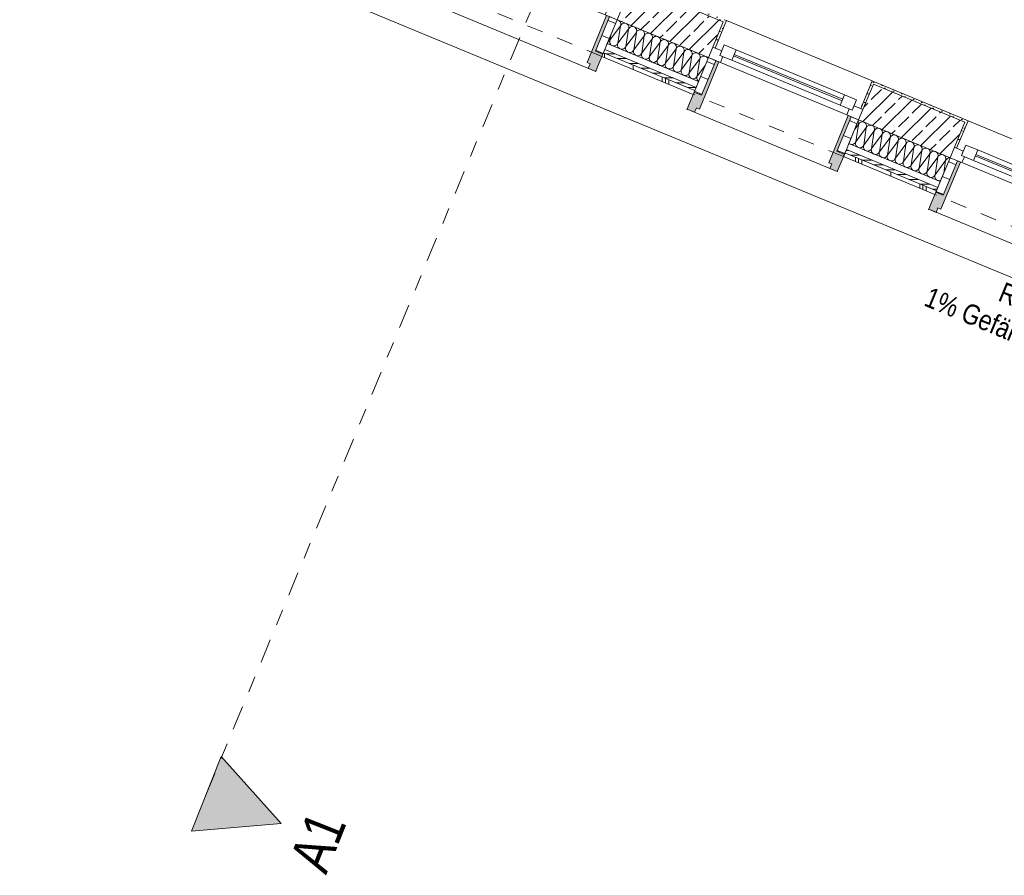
# Model space of a CAD drawing. Header units: metres. Extents: x -80 to 1923, y -189 to 69.
# Tile 41 of 256: x 924 to 930, y -12 to -7. Entities that reach past the tile are written whole.
import ezdxf

# ---------------------------------------------------------------- set-up
doc = ezdxf.new("R2010")
doc.units = ezdxf.units.M
doc.header["$MEASUREMENT"] = 0
doc.linetypes.add('Schnittlinie', pattern=[0.3, 0.15, -0.075, 0, -0.075])
doc.linetypes.add('Strichlinie eng', pattern=[0.115, 0.075, -0.04])
for name, color, linetype in [('00 Linien_Kreise_Splines', 7, 'Continuous'), ('70 Entwässerung_Regenwasser', 7, 'Continuous'), ('Neubau_10 Wand außen', 7, 'Continuous')]:
    doc.layers.add(name, color=color, linetype=linetype)
doc.styles.add('ERSTELLTER_STIL_2', font='ARIALN.TTF')
pattern_1 = [(90, (929.79, 0), (-0.4, 0), []), (90, (929.77, 0), (-0.4, 0), []), (90, (929.75, 0), (-0.4, 0), []), (90, (929.97, 1), (-0.2, 0), [])]
pattern_2 = [(0, (929.770002, 0), (0, 0.03), [])]
pattern_3 = [(45, (929.770002, 0), (-0.01767767, 0.01767767), [0, -0.025])]
pattern_4 = [(45, (929.77, 0), (-0.0848528, 0.0848528), []), (45, (929.72758, 0.04243), (-0.0848528, 0.0848528), [0.09, -0.03])]
pattern_5 = [(0, (0, 0), (0, 0.1), [])]

# ---------------------------------------------------------------- blocks, each defined once
blk = doc.blocks.new('*X256', base_point=(929.77, 0))
at = {"layer": 'Neubau_10 Wand außen', "color": 8, "linetype": 'Continuous', "lineweight": 9}
for p, q in [((927.4253, -7.0543), (927.4907, -6.966)), ((927.4713, -6.9296), (927.4688, -6.9294)), ((927.4763, -6.9311), (927.4713, -6.9296)), ((927.4746, -7.0747), (927.4907, -6.966)), ((927.4809, -6.9336), (927.4763, -6.9311)), ((927.485, -6.9369), (927.4809, -6.9336)), ((927.4883, -6.941), (927.485, -6.9369)), ((927.4907, -6.9456), (927.4883, -6.941)), ((927.4923, -6.9506), (927.4907, -6.9456)), ((927.4907, -6.966), (927.4923, -6.961)), ((927.4932, -6.9614), (927.4907, -6.966)), ((927.4928, -6.9558), (927.4923, -6.9506)), ((927.4923, -6.961), (927.4928, -6.9558)), ((927.4965, -6.9573), (927.4932, -6.9614)), ((927.5006, -6.954), (927.4965, -6.9573)), ((927.5052, -6.9515), (927.5006, -6.954)), ((927.5102, -6.95), (927.5052, -6.9515)), ((927.5154, -6.9495), (927.5102, -6.95)), ((927.5206, -6.95), (927.5154, -6.9495)), ((927.5256, -6.9515), (927.5206, -6.95)), ((927.5302, -6.954), (927.5256, -6.9515)), ((927.5342, -6.9573), (927.5302, -6.954)), ((927.5375, -6.9614), (927.5342, -6.9573)), ((927.54, -6.966), (927.5375, -6.9614)), ((927.5415, -6.971), (927.54, -6.966)), ((927.542, -6.9762), (927.5415, -6.971)), ((927.5498, -6.9744), (927.5458, -6.9777)), ((927.5544, -6.972), (927.5498, -6.9744)), ((927.5594, -6.9704), (927.5544, -6.972)), ((927.5646, -6.9699), (927.5594, -6.9704)), ((927.5699, -6.9704), (927.5646, -6.9699)), ((927.5749, -6.972), (927.5699, -6.9704)), ((927.5795, -6.9744), (927.5749, -6.972)), ((927.5835, -6.9777), (927.5795, -6.9744)), ((927.4253, -7.0543), (927.4299, -7.0234)), ((927.4746, -7.0747), (927.54, -6.9864)), ((927.5238, -7.0951), (927.54, -6.9864)), ((927.5238, -7.0951), (927.5893, -7.0068)), ((927.54, -6.9864), (927.5415, -6.9814)), ((927.5425, -6.9818), (927.54, -6.9864)), ((927.5415, -6.9814), (927.542, -6.9762)), ((927.5458, -6.9777), (927.5425, -6.9818)), ((927.5731, -7.1156), (927.5893, -7.0068)), ((927.5731, -7.1156), (927.6386, -7.0272)), ((927.5868, -6.9818), (927.5835, -6.9777)), ((927.5893, -6.9864), (927.5868, -6.9818)), ((927.5908, -6.9914), (927.5893, -6.9864)), ((927.5893, -7.0068), (927.5908, -7.0018)), ((927.5917, -7.0022), (927.5893, -7.0068)), ((927.5913, -6.9966), (927.5908, -6.9914)), ((927.5908, -7.0018), (927.5913, -6.9966)), ((927.5951, -6.9981), (927.5917, -7.0022)), ((927.5991, -6.9948), (927.5951, -6.9981)), ((927.6037, -6.9924), (927.5991, -6.9948)), ((927.6087, -6.9909), (927.6037, -6.9924)), ((927.6139, -6.9903), (927.6087, -6.9909)), ((927.6191, -6.9909), (927.6139, -6.9903)), ((927.6241, -6.9924), (927.6191, -6.9909)), ((927.6224, -7.136), (927.6386, -7.0272)), ((927.6287, -6.9948), (927.6241, -6.9924)), ((927.6328, -6.9981), (927.6287, -6.9948)), ((927.6361, -7.0022), (927.6328, -6.9981)), ((927.6386, -7.0068), (927.6361, -7.0022)), ((927.6401, -7.0118), (927.6386, -7.0068)), ((927.6386, -7.0272), (927.6401, -7.0222)), ((927.641, -7.0226), (927.6386, -7.0272)), ((927.6406, -7.017), (927.6401, -7.0118)), ((927.6401, -7.0222), (927.6406, -7.017)), ((927.6443, -7.0186), (927.641, -7.0226)), ((927.6484, -7.0152), (927.6443, -7.0186)), ((927.653, -7.0128), (927.6484, -7.0152)), ((927.658, -7.0113), (927.653, -7.0128)), ((927.6632, -7.0107), (927.658, -7.0113)), ((927.6684, -7.0113), (927.6632, -7.0107)), ((927.6734, -7.0128), (927.6684, -7.0113)), ((927.678, -7.0152), (927.6734, -7.0128)), ((927.6821, -7.0186), (927.678, -7.0152)), ((927.6854, -7.0226), (927.6821, -7.0186)), ((927.6878, -7.0272), (927.6854, -7.0226)), ((927.6894, -7.0322), (927.6878, -7.0272)), ((927.6899, -7.0374), (927.6894, -7.0322)), ((927.6977, -7.0357), (927.6936, -7.039)), ((927.7023, -7.0332), (927.6977, -7.0357)), ((927.7073, -7.0317), (927.7023, -7.0332)), ((927.7125, -7.0312), (927.7073, -7.0317)), ((927.7177, -7.0317), (927.7125, -7.0312)), ((927.7227, -7.0332), (927.7177, -7.0317)), ((927.7273, -7.0357), (927.7227, -7.0332)), ((927.7313, -7.039), (927.7273, -7.0357)), ((927.4112, -7.0686), (927.4155, -7.0663)), ((927.4155, -7.0663), (927.4195, -7.063)), ((927.4195, -7.063), (927.4228, -7.0589)), ((927.4228, -7.0589), (927.4253, -7.0543)), ((927.4238, -7.0593), (927.4233, -7.0645)), ((927.4233, -7.0645), (927.4238, -7.0697)), ((927.4253, -7.0543), (927.4238, -7.0593)), ((927.4238, -7.0697), (927.4253, -7.0747)), ((927.4253, -7.0747), (927.4277, -7.0793)), ((927.4277, -7.0793), (927.4311, -7.0834)), ((927.4311, -7.0834), (927.4351, -7.0867)), ((927.4351, -7.0867), (927.4397, -7.0892)), ((927.4397, -7.0892), (927.4447, -7.0907)), ((927.4447, -7.0907), (927.4499, -7.0912)), ((927.4499, -7.0912), (927.4551, -7.0907)), ((927.4551, -7.0907), (927.4601, -7.0892)), ((927.4601, -7.0892), (927.4647, -7.0867)), ((927.4647, -7.0867), (927.4688, -7.0834)), ((927.4688, -7.0834), (927.4721, -7.0793)), ((927.4721, -7.0793), (927.4746, -7.0747)), ((927.473, -7.0797), (927.4725, -7.0849)), ((927.4725, -7.0849), (927.473, -7.0901)), ((927.4746, -7.0747), (927.473, -7.0797)), ((927.473, -7.0901), (927.4746, -7.0951)), ((927.4746, -7.0951), (927.477, -7.0998)), ((927.5214, -7.0998), (927.5238, -7.0951)), ((927.5238, -7.0951), (927.5223, -7.1001)), ((927.6224, -7.136), (927.6878, -7.0476)), ((927.6716, -7.1564), (927.6878, -7.0476)), ((927.6716, -7.1564), (927.7371, -7.068)), ((927.6878, -7.0476), (927.6894, -7.0426)), ((927.6903, -7.043), (927.6878, -7.0476)), ((927.6894, -7.0426), (927.6899, -7.0374)), ((927.6936, -7.039), (927.6903, -7.043)), ((927.7209, -7.1768), (927.7371, -7.068)), ((927.7209, -7.1768), (927.7864, -7.0884)), ((927.7346, -7.043), (927.7313, -7.039)), ((927.7371, -7.0476), (927.7346, -7.043)), ((927.7386, -7.0526), (927.7371, -7.0476)), ((927.7371, -7.068), (927.7386, -7.063)), ((927.7396, -7.0634), (927.7371, -7.068)), ((927.7391, -7.0578), (927.7386, -7.0526)), ((927.7386, -7.063), (927.7391, -7.0578)), ((927.7429, -7.0594), (927.7396, -7.0634)), ((927.7469, -7.0561), (927.7429, -7.0594)), ((927.7515, -7.0536), (927.7469, -7.0561)), ((927.7565, -7.0521), (927.7515, -7.0536)), ((927.7617, -7.0516), (927.7565, -7.0521)), ((927.7669, -7.0521), (927.7617, -7.0516)), ((927.7719, -7.0536), (927.7669, -7.0521)), ((927.7702, -7.1972), (927.7864, -7.0884)), ((927.7766, -7.0561), (927.7719, -7.0536)), ((927.7806, -7.0594), (927.7766, -7.0561)), ((927.7839, -7.0634), (927.7806, -7.0594)), ((927.7864, -7.068), (927.7839, -7.0634)), ((927.7879, -7.073), (927.7864, -7.068)), ((927.7864, -7.0884), (927.7879, -7.0834)), ((927.7888, -7.0838), (927.7864, -7.0884)), ((927.7884, -7.0782), (927.7879, -7.073)), ((927.7879, -7.0834), (927.7884, -7.0782)), ((927.7922, -7.0798), (927.7888, -7.0838)), ((927.7962, -7.0765), (927.7922, -7.0798)), ((927.8008, -7.074), (927.7962, -7.0765)), ((927.8058, -7.0725), (927.8008, -7.074)), ((927.811, -7.072), (927.8058, -7.0725)), ((927.8162, -7.0725), (927.811, -7.072)), ((927.8212, -7.074), (927.8162, -7.0725)), ((927.8258, -7.0765), (927.8212, -7.074)), ((927.8299, -7.0798), (927.8258, -7.0765)), ((927.8332, -7.0838), (927.8299, -7.0798)), ((927.8357, -7.0884), (927.8332, -7.0838)), ((927.8372, -7.0934), (927.8357, -7.0884)), ((927.8377, -7.0986), (927.8372, -7.0934)), ((927.8455, -7.0969), (927.8414, -7.1002)), ((927.8501, -7.0944), (927.8455, -7.0969)), ((927.8551, -7.0929), (927.8501, -7.0944)), ((927.8603, -7.0924), (927.8551, -7.0929)), ((927.8655, -7.0929), (927.8603, -7.0924)), ((927.8705, -7.0944), (927.8655, -7.0929)), ((927.8751, -7.0969), (927.8705, -7.0944)), ((927.8791, -7.1002), (927.8751, -7.0969)), ((927.477, -7.0998), (927.4803, -7.1038)), ((927.4803, -7.1038), (927.4844, -7.1071)), ((927.4844, -7.1071), (927.489, -7.1096)), ((927.489, -7.1096), (927.494, -7.1111)), ((927.494, -7.1111), (927.4992, -7.1116)), ((927.4992, -7.1116), (927.5044, -7.1111)), ((927.5044, -7.1111), (927.5094, -7.1096)), ((927.5094, -7.1096), (927.514, -7.1071)), ((927.514, -7.1071), (927.518, -7.1038)), ((927.518, -7.1038), (927.5214, -7.0998)), ((927.5223, -7.1001), (927.5218, -7.1053)), ((927.5218, -7.1053), (927.5223, -7.1105)), ((927.5223, -7.1105), (927.5238, -7.1156)), ((927.5238, -7.1156), (927.5263, -7.1202)), ((927.5263, -7.1202), (927.5296, -7.1242)), ((927.5296, -7.1242), (927.5337, -7.1275)), ((927.5337, -7.1275), (927.5383, -7.13)), ((927.5383, -7.13), (927.5433, -7.1315)), ((927.5433, -7.1315), (927.5485, -7.132)), ((927.5485, -7.132), (927.5537, -7.1315)), ((927.5537, -7.1315), (927.5587, -7.13)), ((927.5587, -7.13), (927.5633, -7.1275)), ((927.5633, -7.1275), (927.5673, -7.1242)), ((927.5673, -7.1242), (927.5706, -7.1202)), ((927.5706, -7.1202), (927.5731, -7.1156)), ((927.5716, -7.1206), (927.5711, -7.1258)), ((927.5711, -7.1258), (927.5716, -7.131)), ((927.5731, -7.1156), (927.5716, -7.1206)), ((927.5716, -7.131), (927.5731, -7.136)), ((927.5731, -7.136), (927.5756, -7.1406)), ((927.5756, -7.1406), (927.5789, -7.1446)), ((927.5789, -7.1446), (927.5829, -7.1479)), ((927.5829, -7.1479), (927.5875, -7.1504)), ((927.5875, -7.1504), (927.5925, -7.1519)), ((927.5925, -7.1519), (927.5977, -7.1524)), ((927.5977, -7.1524), (927.6029, -7.1519)), ((927.6029, -7.1519), (927.6079, -7.1504)), ((927.6079, -7.1504), (927.6126, -7.1479)), ((927.6126, -7.1479), (927.6166, -7.1446)), ((927.6166, -7.1446), (927.6199, -7.1406)), ((927.6199, -7.1406), (927.6224, -7.136)), ((927.6209, -7.141), (927.6203, -7.1462)), ((927.6203, -7.1462), (927.6209, -7.1514)), ((927.6224, -7.136), (927.6209, -7.141)), ((927.6209, -7.1514), (927.6224, -7.1564)), ((927.6224, -7.1564), (927.6248, -7.161)), ((927.6692, -7.161), (927.6716, -7.1564)), ((927.6716, -7.1564), (927.6701, -7.1614)), ((927.7702, -7.1972), (927.8357, -7.1088)), ((927.8195, -7.2176), (927.8357, -7.1088)), ((927.8195, -7.2176), (927.8849, -7.1293)), ((927.8357, -7.1088), (927.8372, -7.1038)), ((927.8381, -7.1042), (927.8357, -7.1088)), ((927.8372, -7.1038), (927.8377, -7.0986)), ((927.8414, -7.1002), (927.8381, -7.1042)), ((927.8687, -7.238), (927.8849, -7.1293)), ((927.8687, -7.238), (927.9342, -7.1497)), ((927.8825, -7.1042), (927.8791, -7.1002)), ((927.8849, -7.1088), (927.8825, -7.1042)), ((927.8864, -7.1139), (927.8849, -7.1088)), ((927.8849, -7.1293), (927.8864, -7.1243)), ((927.8874, -7.1246), (927.8849, -7.1293)), ((927.887, -7.1191), (927.8864, -7.1139)), ((927.8864, -7.1243), (927.887, -7.1191)), ((927.8907, -7.1206), (927.8874, -7.1246)), ((927.8947, -7.1173), (927.8907, -7.1206)), ((927.8994, -7.1148), (927.8947, -7.1173)), ((927.9044, -7.1133), (927.8994, -7.1148)), ((927.9096, -7.1128), (927.9044, -7.1133)), ((927.9148, -7.1133), (927.9096, -7.1128)), ((927.9198, -7.1148), (927.9148, -7.1133)), ((927.918, -7.2584), (927.9342, -7.1497)), ((927.9244, -7.1173), (927.9198, -7.1148)), ((927.9284, -7.1206), (927.9244, -7.1173)), ((927.9317, -7.1246), (927.9284, -7.1206)), ((927.9342, -7.1293), (927.9317, -7.1246)), ((927.9357, -7.1343), (927.9342, -7.1293)), ((927.9342, -7.1497), (927.9357, -7.1447)), ((927.9367, -7.1451), (927.9342, -7.1497)), ((927.9362, -7.1395), (927.9357, -7.1343)), ((927.9357, -7.1447), (927.9362, -7.1395)), ((927.94, -7.141), (927.9367, -7.1451)), ((927.944, -7.1377), (927.94, -7.141)), ((927.9486, -7.1352), (927.944, -7.1377)), ((927.9536, -7.1337), (927.9486, -7.1352)), ((927.9588, -7.1332), (927.9536, -7.1337)), ((927.964, -7.1337), (927.9588, -7.1332)), ((927.969, -7.1352), (927.964, -7.1337)), ((927.9737, -7.1377), (927.969, -7.1352)), ((927.9777, -7.141), (927.9737, -7.1377)), ((927.981, -7.1451), (927.9777, -7.141)), ((927.9835, -7.1497), (927.981, -7.1451)), ((927.985, -7.1547), (927.9835, -7.1497)), ((927.9855, -7.1599), (927.985, -7.1547)), ((927.9933, -7.1581), (927.9893, -7.1614)), ((927.9979, -7.1556), (927.9933, -7.1581)), ((928.0029, -7.1541), (927.9979, -7.1556)), ((928.0081, -7.1536), (928.0029, -7.1541)), ((928.0133, -7.1541), (928.0081, -7.1536)), ((928.0183, -7.1556), (928.0133, -7.1541)), ((928.0229, -7.1581), (928.0183, -7.1556)), ((928.027, -7.1614), (928.0229, -7.1581)), ((927.6248, -7.161), (927.6282, -7.165)), ((927.6282, -7.165), (927.6322, -7.1683)), ((927.6322, -7.1683), (927.6368, -7.1708)), ((927.6368, -7.1708), (927.6418, -7.1723)), ((927.6418, -7.1723), (927.647, -7.1728)), ((927.647, -7.1728), (927.6522, -7.1723)), ((927.6522, -7.1723), (927.6572, -7.1708)), ((927.6572, -7.1708), (927.6618, -7.1683)), ((927.6618, -7.1683), (927.6659, -7.165)), ((927.6659, -7.165), (927.6692, -7.161)), ((927.6701, -7.1614), (927.6696, -7.1666)), ((927.6696, -7.1666), (927.6701, -7.1718)), ((927.6701, -7.1718), (927.6716, -7.1768)), ((927.6716, -7.1768), (927.6741, -7.1814)), ((927.6741, -7.1814), (927.6774, -7.1854)), ((927.6774, -7.1854), (927.6815, -7.1887)), ((927.6815, -7.1887), (927.6861, -7.1912)), ((927.6861, -7.1912), (927.6911, -7.1927)), ((927.6911, -7.1927), (927.6963, -7.1932)), ((927.6963, -7.1932), (927.7015, -7.1927)), ((927.7015, -7.1927), (927.7065, -7.1912)), ((927.7065, -7.1912), (927.7111, -7.1887)), ((927.7111, -7.1887), (927.7151, -7.1854)), ((927.7151, -7.1854), (927.7185, -7.1814)), ((927.7185, -7.1814), (927.7209, -7.1768)), ((927.7194, -7.1818), (927.7189, -7.187)), ((927.7189, -7.187), (927.7194, -7.1922)), ((927.7209, -7.1768), (927.7194, -7.1818)), ((927.7194, -7.1922), (927.7209, -7.1972)), ((927.7209, -7.1972), (927.7234, -7.2018)), ((927.7234, -7.2018), (927.7267, -7.2058)), ((927.7267, -7.2058), (927.7307, -7.2092)), ((927.7307, -7.2092), (927.7354, -7.2116)), ((927.7354, -7.2116), (927.7404, -7.2131)), ((927.7404, -7.2131), (927.7456, -7.2137)), ((927.7456, -7.2137), (927.7508, -7.2131)), ((927.7508, -7.2131), (927.7558, -7.2116)), ((927.7558, -7.2116), (927.7604, -7.2092)), ((927.7604, -7.2092), (927.7644, -7.2058)), ((927.7644, -7.2058), (927.7677, -7.2018)), ((927.7677, -7.2018), (927.7702, -7.1972)), ((927.7687, -7.2022), (927.7682, -7.2074)), ((927.7682, -7.2074), (927.7687, -7.2126)), ((927.7702, -7.1972), (927.7687, -7.2022)), ((927.7687, -7.2126), (927.7702, -7.2176)), ((927.7702, -7.2176), (927.7727, -7.2222)), ((927.817, -7.2222), (927.8195, -7.2176)), ((927.8195, -7.2176), (927.818, -7.2226)), ((927.918, -7.2584), (927.9835, -7.1701)), ((927.9673, -7.2788), (927.9835, -7.1701)), ((927.9673, -7.2788), (928.0182, -7.2101)), ((927.9835, -7.1701), (927.985, -7.1651)), ((927.9859, -7.1655), (927.9835, -7.1701)), ((927.985, -7.1651), (927.9855, -7.1599)), ((927.9893, -7.1614), (927.9859, -7.1655)), ((928.0303, -7.1655), (928.027, -7.1614)), ((928.0327, -7.1701), (928.0303, -7.1655)), ((928.0336, -7.173), (928.0327, -7.1701)), ((927.7727, -7.2222), (927.776, -7.2263)), ((927.776, -7.2263), (927.78, -7.2296)), ((927.78, -7.2296), (927.7846, -7.232)), ((927.7846, -7.232), (927.7896, -7.2336)), ((927.7896, -7.2336), (927.7948, -7.2341)), ((927.7948, -7.2341), (927.8, -7.2336)), ((927.8, -7.2336), (927.805, -7.232)), ((927.805, -7.232), (927.8096, -7.2296)), ((927.8096, -7.2296), (927.8137, -7.2263)), ((927.8137, -7.2263), (927.817, -7.2222)), ((927.818, -7.2226), (927.8174, -7.2278)), ((927.8174, -7.2278), (927.818, -7.233)), ((927.818, -7.233), (927.8195, -7.238)), ((927.8195, -7.238), (927.8219, -7.2426)), ((927.8219, -7.2426), (927.8253, -7.2467)), ((927.8253, -7.2467), (927.8293, -7.25)), ((927.8293, -7.25), (927.8339, -7.2524)), ((927.8339, -7.2524), (927.8389, -7.254)), ((927.8389, -7.254), (927.8441, -7.2545)), ((927.8441, -7.2545), (927.8493, -7.254)), ((927.8493, -7.254), (927.8543, -7.2524)), ((927.8543, -7.2524), (927.8589, -7.25)), ((927.8589, -7.25), (927.863, -7.2467)), ((927.863, -7.2467), (927.8663, -7.2426)), ((927.8663, -7.2426), (927.8687, -7.238)), ((927.8672, -7.243), (927.8667, -7.2482)), ((927.8667, -7.2482), (927.8672, -7.2534)), ((927.8687, -7.238), (927.8672, -7.243)), ((927.8672, -7.2534), (927.8687, -7.2584)), ((927.8687, -7.2584), (927.8712, -7.263)), ((927.8712, -7.263), (927.8745, -7.2671)), ((927.8745, -7.2671), (927.8786, -7.2704)), ((927.8786, -7.2704), (927.8832, -7.2729)), ((927.8832, -7.2729), (927.8882, -7.2744)), ((927.8882, -7.2744), (927.8934, -7.2749)), ((927.8934, -7.2749), (927.8986, -7.2744)), ((927.8986, -7.2744), (927.9036, -7.2729)), ((927.9036, -7.2729), (927.9082, -7.2704)), ((927.9082, -7.2704), (927.9122, -7.2671)), ((927.9122, -7.2671), (927.9156, -7.263)), ((927.9156, -7.263), (927.918, -7.2584)), ((927.9165, -7.2634), (927.916, -7.2686)), ((927.916, -7.2686), (927.9165, -7.2738)), ((927.918, -7.2584), (927.9165, -7.2634)), ((927.9165, -7.2738), (927.918, -7.2788)), ((927.918, -7.2788), (927.9205, -7.2834)), ((927.9648, -7.2834), (927.9673, -7.2788)), ((927.9673, -7.2788), (927.9658, -7.2838)), ((927.9205, -7.2834), (927.9238, -7.2875)), ((927.9238, -7.2875), (927.9278, -7.2908)), ((927.9278, -7.2908), (927.9324, -7.2933)), ((927.9324, -7.2933), (927.9375, -7.2948)), ((927.9375, -7.2948), (927.9427, -7.2953)), ((927.9427, -7.2953), (927.9479, -7.2948)), ((927.9479, -7.2948), (927.9529, -7.2933)), ((927.9529, -7.2933), (927.9575, -7.2908)), ((927.9575, -7.2908), (927.9615, -7.2875)), ((927.9615, -7.2875), (927.9648, -7.2834)), ((927.9658, -7.2838), (927.9653, -7.289)), ((927.9653, -7.289), (927.9658, -7.2942)), ((927.9658, -7.2942), (927.9673, -7.2992)), ((927.9673, -7.2992), (927.9698, -7.3039)), ((927.9698, -7.3039), (927.9731, -7.3079)), ((927.9731, -7.3079), (927.9765, -7.3107))]:
    blk.add_line(p, q, dxfattribs=at)
blk = doc.blocks.new('*X257', base_point=(929.77, 0))
at = {"layer": 'Neubau_10 Wand außen', "color": 8, "linetype": 'Continuous', "lineweight": 9}
for p, q in [((928.9463, -7.6089), (928.9689, -7.5783)), ((928.9528, -7.687), (928.9689, -7.5783)), ((928.9528, -7.687), (929.0182, -7.5987)), ((929.002, -7.7074), (929.0182, -7.5987)), ((929.002, -7.7074), (929.0675, -7.6191)), ((929.0513, -7.7278), (929.0675, -7.6191)), ((929.0513, -7.7278), (929.1168, -7.6395)), ((929.1006, -7.7483), (929.1168, -7.6395)), ((929.1006, -7.7483), (929.166, -7.6599)), ((929.1499, -7.7687), (929.166, -7.6599)), ((929.1499, -7.7687), (929.2153, -7.6803)), ((929.1991, -7.7891), (929.2153, -7.6803)), ((929.1991, -7.7891), (929.2646, -7.7007)), ((929.2484, -7.8095), (929.2646, -7.7007)), ((929.2484, -7.8095), (929.3139, -7.7211)), ((929.2977, -7.8299), (929.3139, -7.7211)), ((929.2977, -7.8299), (929.3631, -7.7416)), ((929.347, -7.8503), (929.3631, -7.7416)), ((929.347, -7.8503), (929.4124, -7.762)), ((929.3962, -7.8707), (929.4124, -7.762)), ((929.3962, -7.8707), (929.4617, -7.7824)), ((929.4455, -7.8911), (929.4617, -7.7824)), ((929.4455, -7.8911), (929.511, -7.8028)), ((929.4994, -7.8806), (929.511, -7.8028))]:
    blk.add_line(p, q, dxfattribs=at)
for centre, start, end in [((928.9443, -7.5681), 337.5, 26.69311), ((928.9936, -7.5885), 67.5, 157.5), ((928.9936, -7.5885), 337.5, 67.5), ((929.0429, -7.6089), 67.5, 157.5), ((929.0429, -7.6089), 337.5, 67.5), ((929.0921, -7.6293), 67.5, 157.5), ((929.0921, -7.6293), 337.5, 67.5), ((929.1414, -7.6497), 67.5, 157.5), ((929.1414, -7.6497), 337.5, 67.5), ((929.1907, -7.6701), 67.5, 157.5), ((929.1907, -7.6701), 337.5, 67.5), ((928.9281, -7.6768), 227.22719, 247.5), ((928.9281, -7.6768), 247.5, 337.5), ((928.9774, -7.6972), 157.5, 247.5), ((928.9774, -7.6972), 247.5, 337.5), ((929.0267, -7.7176), 157.5, 247.5), ((929.24, -7.6905), 67.5, 157.5), ((929.24, -7.6905), 337.5, 67.5), ((929.2892, -7.7109), 67.5, 157.5), ((929.2892, -7.7109), 337.5, 67.5), ((929.3385, -7.7313), 67.5, 157.5), ((929.3385, -7.7313), 337.5, 67.5), ((929.0267, -7.7176), 247.5, 337.5), ((929.0759, -7.7381), 157.5, 247.5), ((929.0759, -7.7381), 247.5, 337.5), ((929.1252, -7.7585), 157.5, 247.5), ((929.1252, -7.7585), 247.5, 337.5), ((929.1745, -7.7789), 157.5, 247.5), ((929.3878, -7.7518), 67.5, 157.5), ((929.3878, -7.7518), 337.5, 67.5), ((929.437, -7.7722), 67.5, 157.5), ((929.437, -7.7722), 337.5, 67.5), ((929.4863, -7.7926), 67.5, 157.5), ((929.4863, -7.7926), 337.5, 67.5), ((929.1745, -7.7789), 247.5, 337.5), ((929.2238, -7.7993), 157.5, 247.5), ((929.2238, -7.7993), 247.5, 337.5), ((929.273, -7.8197), 157.5, 247.5), ((929.273, -7.8197), 247.5, 337.5), ((929.3223, -7.8401), 157.5, 247.5), ((929.5356, -7.813), 83.99845, 157.5), ((929.3223, -7.8401), 247.5, 337.5), ((929.3716, -7.8605), 157.5, 247.5), ((929.3716, -7.8605), 247.5, 337.5), ((929.4209, -7.8809), 157.5, 247.5), ((929.4209, -7.8809), 247.5, 337.5), ((929.4701, -7.9013), 157.5, 247.5), ((929.4701, -7.9013), 247.5, 293.22613)]:
    blk.add_arc(centre, 0.0267, start, end, dxfattribs=at)
blk = doc.blocks.new('1-Flügelfenster 27_7')
at = {"layer": 'Neubau_10 Wand außen', "linetype": 'Continuous', "lineweight": 0, "true_color": 0x000000}
for points in [[(-0.505, -0.387), (-0.505, -0.417), (-0.455, -0.417), (-0.455, -0.387), (-0.435, -0.387), (-0.435, -0.07), (-0.455, -0.07), (-0.455, -0.302), (-0.505, -0.302)], [(0.505, -0.387), (0.505, -0.302), (0.455, -0.302), (0.455, -0.07), (0.435, -0.07), (0.435, -0.387), (0.455, -0.387), (0.455, -0.417), (0.505, -0.417)]]:
    blk.add_hatch(color=18, dxfattribs=at).paths.add_polyline_path(points)
h = blk.add_hatch(dxfattribs=at)
h.set_pattern_fill('Holz_Schalung_liegend_10_5B', color=18, style=0, pattern_type=2)
h.set_pattern_definition(pattern_5)
h.paths.add_polyline_path([(-0.505, -0.07), (-0.505, -0.302), (-0.455, -0.302), (-0.455, -0.07)])
h = blk.add_hatch(dxfattribs=at)
h.set_pattern_fill('Holz_Schalung_liegend_10_5B', color=18, style=0, pattern_type=2)
h.set_pattern_definition(pattern_5)
h.paths.add_polyline_path([(0.505, -0.07), (0.455, -0.07), (0.455, -0.302), (0.505, -0.302)])
at = {"layer": 'Neubau_10 Wand außen', "color": 7, "linetype": 'Continuous', "lineweight": 13}
for p, q in [((-0.505, 0.185), (-0.49, 0.185)), ((-0.49, 0), (-0.49, 0.185)), ((0.505, 0.185), (0.49, 0.185)), ((0.49, 0), (0.49, 0.185)), ((-0.505, 0), (-0.445, 0)), ((-0.505, -0.07), (-0.505, 0)), ((-0.505, -0.07), (-0.505, 0)), ((-0.445, -0.03), (-0.445, 0.04)), ((-0.445, 0.04), (-0.365, 0.04)), ((-0.445, 0), (-0.445, -0.03)), ((-0.365, 0.04), (0.365, 0.04)), ((-0.365, 0.04), (-0.365, -0.03)), ((-0.365, 0.01), (0.365, 0.01)), ((0.365, -0.03), (0.365, 0.04)), ((0.365, 0.04), (0.445, 0.04)), ((0.445, 0.04), (0.445, -0.03)), ((0.445, -0.03), (0.445, 0)), ((0.445, 0), (0.505, 0)), ((0.505, -0.07), (0.505, 0)), ((0.505, -0.07), (0.505, 0)), ((-0.445, -0.03), (-0.425, -0.03)), ((-0.365, -0.03), (-0.445, -0.03)), ((-0.425, -0.03), (-0.425, -0.07)), ((0.365, 0), (-0.365, 0)), ((0.365, -0.03), (-0.365, -0.03)), ((0.445, -0.03), (0.365, -0.03)), ((0.425, -0.07), (0.425, -0.03)), ((0.425, -0.03), (0.445, -0.03)), ((-0.425, -0.07), (-0.505, -0.07)), ((-0.505, -0.23), (-0.505, -0.07)), ((0.425, -0.07), (-0.425, -0.07)), ((0.505, -0.07), (0.425, -0.07)), ((0.505, -0.23), (0.505, -0.07)), ((-0.505, -0.27), (-0.505, -0.23)), ((0.505, -0.27), (0.505, -0.23)), ((-0.505, -0.292), (-0.505, -0.27)), ((-0.505, -0.317), (-0.505, -0.292)), ((0.505, -0.292), (0.505, -0.27)), ((0.505, -0.317), (0.505, -0.292))]:
    blk.add_line(p, q, dxfattribs=at)
at = {"layer": 'Neubau_10 Wand außen', "color": 7, "linetype": 'Continuous', "lineweight": 9}
for p, q in [((-0.49, 0.185), (0.49, 0.185)), ((-0.455, -0.302), (-0.455, -0.07)), ((-0.455, -0.07), (-0.435, -0.07)), ((-0.435, -0.07), (-0.435, -0.387)), ((0.455, -0.07), (0.435, -0.07)), ((0.435, -0.07), (0.435, -0.387)), ((0.455, -0.302), (0.455, -0.07)), ((-0.505, -0.387), (-0.505, -0.302)), ((-0.505, -0.302), (-0.455, -0.302)), ((0.505, -0.302), (0.455, -0.302)), ((0.505, -0.387), (0.505, -0.302)), ((-0.505, -0.417), (-0.505, -0.387)), ((-0.455, -0.417), (-0.505, -0.417)), ((-0.505, -0.417), (0.505, -0.417)), ((-0.435, -0.387), (-0.455, -0.387)), ((-0.455, -0.387), (-0.455, -0.417)), ((0.435, -0.387), (0.455, -0.387)), ((0.455, -0.387), (0.455, -0.417)), ((0.455, -0.417), (0.505, -0.417)), ((0.505, -0.417), (0.505, -0.387))]:
    blk.add_line(p, q, dxfattribs=at)
at = {"layer": 'Neubau_10 Wand außen', "color": 7, "linetype": 'Strichlinie eng', "lineweight": 9}
blk.add_line((-0.505, -0.317), (0.505, -0.317), dxfattribs=at)
at = {"layer": 'Neubau_10 Wand außen', "color": 7, "linetype": 'Continuous', "lineweight": 9, "flags": 128}
for points in [[(-0.505, -0.07), (-0.455, -0.07), (-0.455, -0.302), (-0.505, -0.302)], [(0.505, -0.07), (0.455, -0.07), (0.455, -0.302), (0.505, -0.302)]]:
    blk.add_lwpolyline(points, close=True, dxfattribs=at)
at = {"layer": 'Neubau_10 Wand außen', "color": 7, "linetype": 'Continuous', "lineweight": 9}
for p in [(-0.505, -0.417), (0.505, -0.417)]:
    blk.add_point(p, dxfattribs=at)

msp = doc.modelspace()

# ---------------------------------------------------------------- hatches: boundary and pattern name
at = {"layer": '00 Linien_Kreise_Splines', "linetype": 'Continuous', "lineweight": 18, "true_color": 0x1f1f1f}
msp.add_hatch(color=250, dxfattribs=at).paths.add_polyline_path([(925.01, -11.5042), (925.3825, -11.9211), (924.8255, -11.9689)])
at = {"layer": 'Neubau_10 Wand außen', "linetype": 'Continuous', "lineweight": 0, "true_color": 0x000000}
h = msp.add_hatch(dxfattribs=at)
h.set_pattern_fill('Beton_Stahlbeton_0001', color=18, style=0, pattern_type=2)
h.set_pattern_definition(pattern_4)
h.paths.add_polyline_path([(927.4961, -6.8636), (927.4693, -6.9282), (928.0375, -7.1636), (928.0643, -7.0989), (928.1293, -6.9419), (927.5612, -6.7065)])
h = msp.add_hatch(dxfattribs=at)
h.set_pattern_fill('Gips_0001', color=18, style=0, pattern_type=2)
h.set_pattern_definition(pattern_3)
h.paths.add_polyline_path([(927.5669, -6.6927), (927.5612, -6.7065), (928.1293, -6.9419), (928.1351, -6.928)])
h = msp.add_hatch(dxfattribs=at)
h.set_pattern_fill('Gips_0001', color=18, style=0, pattern_type=2)
h.set_pattern_definition(pattern_3)
h.paths.add_polyline_path([(928.1351, -6.928), (928.1293, -6.9419), (928.0643, -7.0989), (928.0781, -7.1047), (928.1489, -6.9337)])
h = msp.add_hatch(dxfattribs=at)
h.set_pattern_fill('Metall_Zinkblech_0001', color=18, style=0, pattern_type=2)
h.set_pattern_definition(pattern_1)
h.paths.add_polyline_path([(927.3748, -7.1564), (927.943, -7.3918), (927.9525, -7.3687), (927.3844, -7.1333)])
h = msp.add_hatch(dxfattribs=at)
h.set_pattern_fill('Holzwerkstoff_Sperrholz__D2', color=18, style=0, pattern_type=2)
h.set_pattern_definition(pattern_2)
h.paths.add_polyline_path([(927.3844, -7.1333), (927.9525, -7.3687), (927.961, -7.3484), (927.3928, -7.113)])
h = msp.add_hatch(dxfattribs=at)
h.set_pattern_fill('Beton_Stahlbeton_0001', color=18, style=0, pattern_type=2)
h.set_pattern_definition(pattern_4)
h.paths.add_polyline_path([(928.9974, -7.4854), (928.9706, -7.5501), (929.5388, -7.7855), (929.5656, -7.7208), (929.6306, -7.5637), (929.0625, -7.3284)])
h = msp.add_hatch(dxfattribs=at)
h.set_pattern_fill('Gips_0001', color=18, style=0, pattern_type=2)
h.set_pattern_definition(pattern_3)
h.paths.add_polyline_path([(929.0543, -7.3088), (928.9835, -7.4797), (928.9974, -7.4854), (929.0625, -7.3284), (929.0682, -7.3145)])
h = msp.add_hatch(dxfattribs=at)
h.set_pattern_fill('Gips_0001', color=18, style=0, pattern_type=2)
h.set_pattern_definition(pattern_3)
h.paths.add_polyline_path([(929.0682, -7.3145), (929.0625, -7.3284), (929.6306, -7.5637), (929.6364, -7.5499)])
h = msp.add_hatch(dxfattribs=at)
h.set_pattern_fill('Gips_0001', color=18, style=0, pattern_type=2)
h.set_pattern_definition(pattern_3)
h.paths.add_polyline_path([(929.6364, -7.5499), (929.6306, -7.5637), (929.5656, -7.7208), (929.5794, -7.7265), (929.6502, -7.5556)])
h = msp.add_hatch(dxfattribs=at)
h.set_pattern_fill('Metall_Zinkblech_0001', color=18, style=0, pattern_type=2)
h.set_pattern_definition(pattern_1)
h.paths.add_polyline_path([(928.8761, -7.7783), (929.4443, -8.0136), (929.4538, -7.9906), (928.8857, -7.7552)])
h = msp.add_hatch(dxfattribs=at)
h.set_pattern_fill('Holzwerkstoff_Sperrholz__D2', color=18, style=0, pattern_type=2)
h.set_pattern_definition(pattern_2)
h.paths.add_polyline_path([(928.8857, -7.7552), (929.4538, -7.9906), (929.4623, -7.9702), (928.8941, -7.7349)])

# ---------------------------------------------------------------- linework, layer by layer
at = {"layer": '00 Linien_Kreise_Splines', "color": 7, "linetype": 'Schnittlinie', "lineweight": 9}
msp.add_lwpolyline([(924.9123, -11.7502), (942.9091, 31.6887)], dxfattribs=at)
at = {"layer": '00 Linien_Kreise_Splines', "color": 7, "linetype": 'Continuous', "lineweight": 9, "flags": 128}
msp.add_lwpolyline([(925.01, -11.5042), (925.3825, -11.9211), (924.8255, -11.9689)], close=True, dxfattribs=at)
at = {"layer": '70 Entwässerung_Regenwasser', "color": 140, "linetype": 'Continuous', "lineweight": 18, "true_color": 0x00a8ff}
msp.add_line((923.757, -5.9772), (938.1918, -11.9562), dxfattribs=at)
at = {"layer": 'Neubau_10 Wand außen', "color": 7, "linetype": 'Continuous', "lineweight": 13}
for p, q in [((928.1293, -6.9419), (927.5612, -6.7065)), ((927.4693, -6.9282), (927.4961, -6.8636)), ((927.4081, -7.0761), (927.4693, -6.9282)), ((927.4693, -6.9282), (928.0375, -7.1636)), ((928.1293, -6.9419), (928.0643, -7.0989)), ((928.0781, -7.1047), (928.1489, -6.9337)), ((928.1351, -6.928), (928.1489, -6.9337)), ((927.3928, -7.113), (927.4081, -7.0761)), ((927.4081, -7.0761), (927.9763, -7.3114)), ((927.3748, -7.1564), (927.3844, -7.1333)), ((927.3844, -7.1333), (927.3928, -7.113)), ((927.3844, -7.1333), (927.9525, -7.3687)), ((927.3928, -7.113), (927.961, -7.3484)), ((928.0375, -7.1636), (928.0643, -7.0989)), ((928.0643, -7.0989), (928.0781, -7.1047)), ((927.9763, -7.3114), (928.0375, -7.1636)), ((927.961, -7.3484), (927.9763, -7.3114)), ((928.9835, -7.4797), (929.0543, -7.3088)), ((929.0625, -7.3284), (928.9974, -7.4854)), ((929.0682, -7.3145), (929.0543, -7.3088)), ((929.6306, -7.5637), (929.0625, -7.3284)), ((927.943, -7.3918), (927.9525, -7.3687)), ((927.9525, -7.3687), (927.961, -7.3484)), ((928.9706, -7.5501), (928.9974, -7.4854)), ((928.9974, -7.4854), (928.9835, -7.4797)), ((928.9094, -7.6979), (928.9706, -7.5501)), ((928.9706, -7.5501), (929.5388, -7.7855)), ((929.6306, -7.5637), (929.5656, -7.7208)), ((929.5794, -7.7265), (929.6502, -7.5556)), ((929.6364, -7.5499), (929.6502, -7.5556)), ((928.8941, -7.7349), (928.9094, -7.6979)), ((928.9094, -7.6979), (929.4776, -7.9333)), ((928.8761, -7.7783), (928.8857, -7.7552)), ((928.8857, -7.7552), (928.8941, -7.7349)), ((928.8857, -7.7552), (929.4538, -7.9906)), ((928.8941, -7.7349), (929.4623, -7.9702)), ((929.5388, -7.7855), (929.5656, -7.7208)), ((929.5656, -7.7208), (929.5794, -7.7265)), ((929.4776, -7.9333), (929.5388, -7.7855)), ((929.4623, -7.9702), (929.4776, -7.9333)), ((929.4443, -8.0136), (929.4538, -7.9906)), ((929.4538, -7.9906), (929.4623, -7.9702))]:
    msp.add_line(p, q, dxfattribs=at)
at = {"layer": 'Neubau_10 Wand außen', "color": 7, "linetype": 'Continuous', "lineweight": 13, "flags": 128}
for points in [[(927.3748, -7.1564), (927.943, -7.3918)], [(929.6364, -7.5499), (929.0682, -7.3145)], [(928.8761, -7.7783), (929.4443, -8.0136)]]:
    msp.add_lwpolyline(points, dxfattribs=at)

# ---------------------------------------------------------------- block references
at = {"layer": 'Neubau_10 Wand außen', "color": 7, "linetype": 'Continuous', "lineweight": 9, "xscale": -1, "rotation": 337.4999999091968}
for p in [(927.0295, -6.6703), (928.5308, -7.2922), (930.0321, -7.914)]:
    msp.add_blockref('1-Flügelfenster 27_7', p, dxfattribs=at)
at = {"layer": 'Neubau_10 Wand außen', "color": 7, "lineweight": 9}
for name in ['*X256', '*X257']:
    msp.add_blockref(name, (929.77, 0), dxfattribs=at)

# ---------------------------------------------------------------- texts
at = {"layer": '00 Linien_Kreise_Splines', "color": 7, "linetype": 'Continuous', "lineweight": 9, "insert": (925.4285, -12.1521), "char_height": 0.25, "attachment_point": 1, "rotation": 68.34093, "style": 'ERSTELLTER_STIL_2'}
msp.add_mtext('\\A1;{\\pql;\\fArial Narrow|b0|i0|c0|p0;\\W1.000000;A1}', dxfattribs=at)
at = {"layer": '70 Entwässerung_Regenwasser', "color": 140, "linetype": 'Continuous', "lineweight": 18, "true_color": 0x00a8ff, "insert": (930.0617, -8.6304), "char_height": 0.125, "attachment_point": 2, "rotation": 337.5, "line_spacing_factor": 0.984615, "style": 'ERSTELLTER_STIL_2'}
msp.add_mtext('\\A1;{\\pqc;\\pt0.40625;\\fArial Narrow|b0|i0|c0|p0;\\W1.000000;RW12\\P\\pqc;\\fArial Narrow|b0|i0|c0|p0;\\W1.000000;1% Gefälle DN 1\\fArial Narrow|b0|i0|c0|p0;\\W1.000000;25}', dxfattribs=at)

doc.saveas('drawing.dxf')
